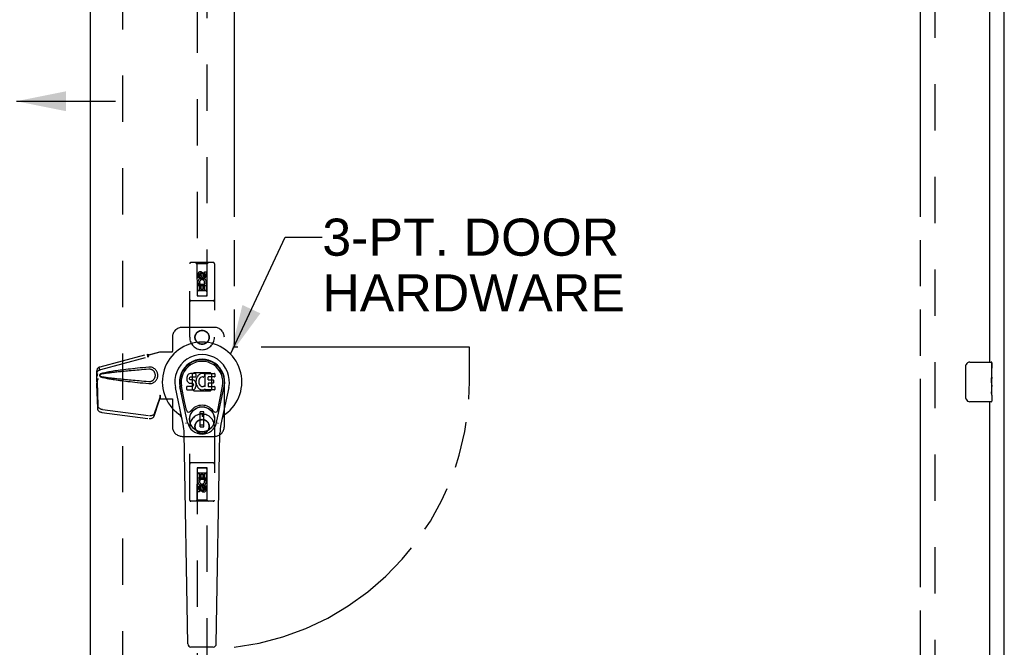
# Model space of a CAD drawing. Header units: inches. Extents: x 0 to 212, y 0 to 138.
# Tile 10 of 20: x 67 to 92, y 68 to 83. Entities that reach past the tile are written whole.
import ezdxf

# ---------------------------------------------------------------- set-up
doc = ezdxf.new("R2010")
doc.units = ezdxf.units.IN
doc.header["$LTSCALE"] = 11.6875
doc.header["$MEASUREMENT"] = 0
doc.linetypes.add('HIDDEN', pattern=[0.2, 0.1, -0.1])
doc.linetypes.add('PHANTOM', pattern=[0.8, 0.45, -0.05, 0.1, -0.05, 0.1, -0.05])
doc.layers.get('0').update_dxf_attribs({"linetype": 'CONTINUOUS'})
for name, color, linetype in [('02___PRT_ALL_AXES', 7, 'CONTINUOUS'), ('AVAILABLE_DOOR_SPACE', 7, 'CONTINUOUS'), ('DEFAULT_2', 8, 'HIDDEN'), ('DIMENSIONS', 7, 'CONTINUOUS')]:
    doc.layers.add(name, color=color, linetype=linetype)
doc.styles.get("Standard").update_dxf_attribs({"font": 'arial.ttf'})
doc.dimstyles.new('DIMSTYLE_1', dxfattribs={"dimtxt": 0.9375, "dimasz": 1.25, "dimexe": 0.09, "dimexo": 0.07, "dimgap": 0.0375, "dimtad": 0, "dimtih": 1, "dimtoh": 1, "dimzin": 4, "dimdsep": 46, "dimtxsty": 'Standard', "dimblk": '_FILLED', "dimblk1": '_FILLED', "dimblk2": '_FILLED', "dimcen": 0.09, "dimazin": 1, "dimtfac": 1, "dimtdec": 3, "dimtofl": 0, "dimtmove": 0, "dimatfit": 3, "dimldrblk": '_FILLED', "dimfxl": 0, "dimtolj": 1, "dimtzin": 4, "dimarcsym": 0})
doc.dimstyles.get("Standard").update_dxf_attribs({"dimtxt": 1.0625, "dimasz": 1.25, "dimexe": 0.09, "dimexo": 0.07, "dimgap": 0.09, "dimtad": 0, "dimtih": 1, "dimtoh": 1, "dimdec": 3, "dimzin": 4, "dimdsep": 46, "dimtxsty": 'Standard', "dimblk": '_FILLED', "dimblk1": '_FILLED', "dimblk2": '_FILLED', "dimcen": 0.09, "dimadec": 3, "dimazin": 1, "dimtp": 0.001, "dimtm": 0.001, "dimtfac": 1, "dimtdec": 3, "dimtofl": 0, "dimtmove": 0, "dimatfit": 3, "dimldrblk": '_FILLED', "dimfxl": 0, "dimtolj": 1, "dimtzin": 4, "dimarcsym": 0})

# ---------------------------------------------------------------- blocks, each defined once
blk = doc.blocks.new('_FILLED')
at = {"color": 0, "linetype": 'ByBlock'}
blk.add_solid([(0, 0), (-1, 0.2), (-1, -0.2)], dxfattribs=at)
blk = doc.blocks.new('*D10')
at = {"layer": 'DIMENSIONS', "color": 2, "linetype": 'Continuous'}
for p, q in [((63.235, 81.335), (61.037, 81.335)), ((66.86, 81.335), (69.36, 81.335))]:
    blk.add_line(p, q, dxfattribs=at)
at = {"layer": 'DIMENSIONS', "color": 2, "linetype": 'Continuous', "xscale": 1.25, "yscale": 1.25, "zscale": 1.25}
blk.add_blockref('_FILLED', (63.235, 81.335), dxfattribs=at)
at = {"layer": 'DIMENSIONS', "color": 2, "linetype": 'Continuous', "xscale": 1.25, "yscale": 1.25, "zscale": 1.25, "rotation": 180}
blk.add_blockref('_FILLED', (66.86, 81.335), dxfattribs=at)
at = {"layer": 'DIMENSIONS', "color": 2, "linetype": 'Continuous', "insert": (60.568, 81.804), "char_height": 0.9375, "width": 2.54763, "attachment_point": 3, "line_spacing_factor": 0.9}
blk.add_mtext('3.63', dxfattribs=at)
blk = doc.blocks.new('*D20')
at = {"layer": 'DIMENSIONS', "color": 2, "linetype": 'Continuous'}
for p, q in [((68.735, 84.546), (66.235, 84.546)), ((72.36, 84.546), (74.463, 84.546))]:
    blk.add_line(p, q, dxfattribs=at)
at = {"layer": 'DIMENSIONS', "color": 2, "linetype": 'Continuous', "xscale": 1.25, "yscale": 1.25, "zscale": 1.25}
blk.add_blockref('_FILLED', (68.735, 84.546), dxfattribs=at)
at = {"layer": 'DIMENSIONS', "color": 2, "linetype": 'Continuous', "xscale": 1.25, "yscale": 1.25, "zscale": 1.25, "rotation": 180}
blk.add_blockref('_FILLED', (72.36, 84.546), dxfattribs=at)
at = {"layer": 'DIMENSIONS', "color": 2, "linetype": 'Continuous', "insert": (74.932, 85.015), "char_height": 0.9375, "width": 2.54763, "attachment_point": 1, "line_spacing_factor": 0.9}
blk.add_mtext('3.63', dxfattribs=at)

msp = doc.modelspace()

# ---------------------------------------------------------------- linework, layer by layer
at = {"color": 3, "linetype": 'Continuous'}
for p, q in [((91.798, 44.354), (91.798, 104.146)), ((68.735, 45.104), (68.735, 103.396)), ((91.423, 98), (91.423, 74.75)), ((91.423, 73.75), (91.423, 50.5))]:
    msp.add_line(p, q, dxfattribs=at)
at = {"color": 7, "linetype": 'Continuous'}
for p, q in [((90.828, 73.85), (90.828, 74.65)), ((90.928, 74.75), (91.468, 74.75)), ((91.483, 74.735), (91.483, 74.596)), ((71.163, 74.365), (71.161, 74.341)), ((71.161, 74.341), (71.162, 74.317)), ((71.162, 74.317), (71.166, 74.294)), ((71.168, 74.388), (71.163, 74.365)), ((71.178, 74.411), (71.168, 74.388)), ((71.191, 74.43), (71.178, 74.411)), ((71.2, 74.438), (71.191, 74.43)), ((71.209, 74.445), (71.2, 74.438)), ((71.231, 74.455), (71.209, 74.445)), ((71.254, 74.462), (71.231, 74.455)), ((71.232, 74.329), (71.233, 74.344)), ((71.233, 74.322), (71.232, 74.329)), ((71.233, 74.344), (71.235, 74.359)), ((71.235, 74.315), (71.233, 74.322)), ((71.235, 74.359), (71.238, 74.366)), ((71.24, 74.309), (71.235, 74.315)), ((71.238, 74.366), (71.244, 74.371)), ((71.244, 74.371), (71.258, 74.375)), ((71.394, 74.462), (71.254, 74.462)), ((71.258, 74.375), (71.273, 74.377)), ((71.273, 74.377), (71.386, 74.377)), ((71.386, 74.377), (71.392, 74.377)), ((71.392, 74.377), (71.394, 74.382)), ((71.396, 74.419), (71.394, 74.462)), ((71.394, 74.382), (71.395, 74.395)), ((71.395, 74.395), (71.396, 74.419)), ((71.402, 74.32), (71.398, 74.298)), ((71.408, 74.341), (71.402, 74.32)), ((71.417, 74.362), (71.408, 74.341)), ((71.428, 74.381), (71.417, 74.362)), ((71.441, 74.399), (71.428, 74.381)), ((71.455, 74.416), (71.441, 74.399)), ((71.472, 74.431), (71.455, 74.416)), ((71.477, 74.32), (71.471, 74.309)), ((71.49, 74.444), (71.472, 74.431)), ((71.491, 74.344), (71.477, 74.32)), ((71.51, 74.453), (71.49, 74.444)), ((71.499, 74.354), (71.491, 74.344)), ((71.51, 74.361), (71.499, 74.354)), ((71.532, 74.458), (71.51, 74.453)), ((71.535, 74.372), (71.51, 74.361)), ((71.554, 74.46), (71.532, 74.458)), ((71.547, 74.375), (71.535, 74.372)), ((71.561, 74.375), (71.547, 74.375)), ((71.577, 74.46), (71.554, 74.46)), ((71.574, 74.372), (71.561, 74.375)), ((71.586, 74.367), (71.574, 74.372)), ((71.588, 74.458), (71.577, 74.46)), ((71.598, 74.455), (71.588, 74.458)), ((71.618, 74.438), (71.592, 74.37)), ((71.617, 74.443), (71.598, 74.455)), ((71.627, 74.135), (71.627, 74.46)), ((71.627, 74.46), (71.864, 74.46)), ((71.697, 74.372), (71.697, 74.305)), ((71.864, 74.376), (71.702, 74.376)), ((71.869, 74.455), (71.869, 74.381)), ((91.483, 74.366), (91.483, 74.334)), ((71.071, 73.181), (70.874, 74.107)), ((71.182, 73.228), (70.989, 74.131)), ((71.037, 73.905), (70.993, 74.132)), ((71.105, 73.758), (71.03, 74.14)), ((71.164, 74.055), (71.164, 74.13)), ((71.166, 74.294), (71.174, 74.271)), ((71.228, 74.135), (71.168, 74.135)), ((71.174, 74.271), (71.187, 74.251)), ((71.187, 74.251), (71.204, 74.234)), ((71.204, 74.234), (71.223, 74.221)), ((71.223, 74.221), (71.235, 74.217)), ((71.289, 74.135), (71.228, 74.135)), ((71.235, 74.217), (71.246, 74.215)), ((71.246, 74.304), (71.24, 74.309)), ((71.261, 74.3), (71.246, 74.304)), ((71.246, 74.215), (71.294, 74.214)), ((71.285, 74.301), (71.261, 74.3)), ((71.308, 74.3), (71.285, 74.301)), ((71.304, 74.137), (71.289, 74.135)), ((71.294, 74.214), (71.301, 74.213)), ((71.301, 74.213), (71.308, 74.211)), ((71.31, 74.14), (71.304, 74.137)), ((71.332, 74.295), (71.308, 74.3)), ((71.308, 74.211), (71.314, 74.206)), ((71.316, 74.145), (71.31, 74.14)), ((71.314, 74.206), (71.319, 74.2)), ((71.325, 74.157), (71.316, 74.145)), ((71.319, 74.2), (71.326, 74.187)), ((71.327, 74.164), (71.325, 74.157)), ((71.326, 74.187), (71.328, 74.172)), ((71.328, 74.172), (71.327, 74.164)), ((71.343, 74.29), (71.332, 74.295)), ((71.336, 74.056), (71.356, 74.07)), ((71.353, 74.283), (71.343, 74.29)), ((71.37, 74.266), (71.353, 74.283)), ((71.356, 74.07), (71.373, 74.087)), ((71.383, 74.246), (71.37, 74.266)), ((71.373, 74.087), (71.379, 74.097)), ((71.379, 74.097), (71.385, 74.107)), ((71.393, 74.224), (71.383, 74.246)), ((71.385, 74.107), (71.393, 74.13)), ((71.399, 74.201), (71.393, 74.224)), ((71.393, 74.13), (71.4, 74.153)), ((71.398, 74.298), (71.394, 74.253)), ((71.394, 74.253), (71.394, 74.231)), ((71.394, 74.231), (71.398, 74.209)), ((71.398, 74.209), (71.402, 74.187)), ((71.401, 74.177), (71.399, 74.201)), ((71.4, 74.153), (71.401, 74.177)), ((71.402, 74.187), (71.409, 74.166)), ((71.409, 74.166), (71.431, 74.127)), ((71.431, 74.127), (71.443, 74.109)), ((71.443, 74.109), (71.458, 74.092)), ((71.458, 74.092), (71.474, 74.077)), ((71.464, 74.269), (71.463, 74.242)), ((71.463, 74.242), (71.464, 74.229)), ((71.467, 74.296), (71.464, 74.269)), ((71.464, 74.229), (71.467, 74.216)), ((71.471, 74.309), (71.467, 74.296)), ((71.467, 74.216), (71.478, 74.191)), ((71.474, 74.077), (71.492, 74.063)), ((71.478, 74.191), (71.491, 74.168)), ((71.491, 74.168), (71.5, 74.158)), ((71.5, 74.158), (71.51, 74.149)), ((71.51, 74.149), (71.521, 74.142)), ((71.521, 74.142), (71.533, 74.137)), ((71.533, 74.137), (71.546, 74.135)), ((71.546, 74.135), (71.56, 74.134)), ((71.56, 74.134), (71.573, 74.136)), ((71.573, 74.136), (71.586, 74.14)), ((71.586, 74.14), (71.598, 74.146)), ((71.598, 74.146), (71.609, 74.153)), ((71.599, 74.056), (71.618, 74.068)), ((71.615, 74.152), (71.627, 74.135)), ((71.618, 74.068), (71.619, 74.068)), ((71.629, 74.068), (71.619, 74.068)), ((71.629, 74.055), (71.629, 74.068)), ((71.699, 74.214), (71.699, 74.136)), ((71.702, 74.3), (71.833, 74.3)), ((71.833, 74.218), (71.703, 74.218)), ((71.703, 74.131), (71.865, 74.131)), ((71.838, 74.296), (71.838, 74.222)), ((71.869, 74.127), (71.869, 74.055)), ((71.913, 73.228), (72.106, 74.131)), ((71.99, 73.758), (72.065, 74.14)), ((72.221, 74.107), (72.024, 73.181)), ((72.058, 73.905), (72.102, 74.132)), ((91.483, 74.169), (91.483, 74.135)), ((71.169, 74.05), (71.313, 74.05)), ((71.313, 74.05), (71.325, 74.052)), ((71.325, 74.052), (71.336, 74.056)), ((71.492, 74.063), (71.502, 74.058)), ((71.502, 74.058), (71.512, 74.054)), ((71.512, 74.054), (71.534, 74.049)), ((71.534, 74.049), (71.556, 74.046)), ((71.556, 74.046), (71.578, 74.049)), ((71.578, 74.049), (71.599, 74.056)), ((71.865, 74.05), (71.634, 74.05)), ((91.483, 73.911), (91.483, 73.765)), ((71.153, 73.533), (71.105, 73.758)), ((71.942, 73.533), (71.99, 73.758)), ((91.468, 73.75), (90.928, 73.75)), ((71.502, 73.119), (71.502, 73.493)), ((71.593, 73.493), (71.502, 73.493)), ((71.502, 73.454), (71.593, 73.454)), ((71.553, 73.454), (71.553, 73.375)), ((71.593, 73.375), (71.553, 73.375)), ((71.593, 73.119), (71.593, 73.493)), ((71.593, 73.158), (71.502, 73.158)), ((71.502, 73.119), (71.593, 73.119)), ((71.19, 67.635), (71.097, 72.955)), ((71.905, 67.635), (71.998, 72.955)), ((71.268, 67.558), (71.827, 67.558))]:
    msp.add_line(p, q, dxfattribs=at)
for points in [[(90.828, 74.65), (90.828, 74.657), (90.828, 74.663), (90.829, 74.669), (90.831, 74.675), (90.832, 74.681), (90.834, 74.687)], [(90.834, 73.814), (90.832, 73.82), (90.831, 73.826), (90.829, 73.832), (90.828, 73.838), (90.828, 73.844), (90.828, 73.85)], [(71.149, 73.198), (71.148, 73.203), (71.146, 73.209), (71.144, 73.214), (71.143, 73.22)], [(71.952, 73.22), (71.951, 73.214), (71.949, 73.209), (71.948, 73.203), (71.946, 73.198)]]:
    msp.add_lwpolyline(points, dxfattribs=at)
for radius in [0.317, 0.313]:
    msp.add_circle((71.548, 73.306), radius, dxfattribs=at)
for centre, radius, start, end in [((71.548, 74.25), 1.004, 305.5066, 234.4934), ((71.548, 74.25), 0.689, 347.9703, 192.0297), ((71.548, 74.25), 0.571, 347.9703, 192.0297), ((71.548, 74.241), 0.527, 348.9402, 191.0594), ((90.928, 74.65), 0.1, 90, 158.7946), ((91.468, 74.735), 0.015, 0, 90), ((71.588, 74.371), 0.00448, 246.1578, 339.0016), ((71.614, 74.439), 0.00448, 339.0016, 51.8729), ((71.702, 74.372), 0.00448, 90, 180), ((71.864, 74.455), 0.00448, 0, 90), ((71.864, 74.381), 0.00448, 270, 360), ((71.168, 74.13), 0.00448, 90, 180.0119), ((71.612, 74.15), 0.00448, 34.0893, 127.3444), ((71.702, 74.305), 0.00448, 180, 270), ((71.703, 74.214), 0.00448, 90, 180), ((71.703, 74.136), 0.00448, 180, 270), ((71.833, 74.296), 0.00448, 0, 90), ((71.833, 74.222), 0.00448, 270, 360), ((71.865, 74.127), 0.00448, 0, 90), ((71.169, 74.055), 0.00483, 180, 270), ((71.634, 74.055), 0.00448, 180, 270), ((71.865, 74.055), 0.00448, 270, 360), ((71.548, 73.306), 0.354, 35.4237, 144.5763), ((90.928, 73.85), 0.1, 201.1999, 270), ((91.468, 73.765), 0.015, 270, 360), ((70.85, 73.273), 0.197, 12.0297, 54.4934), ((71.211, 73.546), 0.0591, 192.0297, 324.5763), ((71.884, 73.546), 0.0591, 215.4237, 347.9703), ((72.245, 73.273), 0.197, 125.5066, 167.9703), ((69.916, 72.935), 1.181, 1, 12.0297), ((71.548, 73.306), 0.374, 192.0297, 347.9703), ((73.179, 72.935), 1.181, 167.9703, 179), ((71.268, 67.636), 0.0787, 181, 270), ((71.827, 67.636), 0.0787, 270, 359)]:
    msp.add_arc(centre, radius, start, end, dxfattribs=at)
msp.add_ellipse((71.548, 74.241), major_axis=(0, 0.565), ratio=0.999848, start_param=-1.76365, end_param=1.76365, dxfattribs=at)
at = {"layer": '02___PRT_ALL_AXES', "color": 8, "linetype": 'HIDDEN'}
for p, q in [((71.441, 76.873), (71.441, 76.966)), ((71.483, 76.873), (71.441, 76.873)), ((71.483, 76.966), (71.483, 76.873)), ((71.527, 76.937), (71.527, 76.966)), ((71.568, 76.979), (71.568, 76.933)), ((71.612, 76.937), (71.612, 77.029)), ((71.612, 77.029), (71.654, 77.029)), ((71.654, 77.029), (71.654, 76.937)), ((71.441, 76.561), (71.441, 76.717)), ((71.441, 76.717), (71.618, 76.717)), ((71.483, 76.561), (71.441, 76.561)), ((71.489, 76.741), (71.45, 76.724)), ((71.483, 76.674), (71.483, 76.561)), ((71.526, 76.674), (71.483, 76.674)), ((71.526, 76.582), (71.526, 76.674)), ((71.568, 76.582), (71.526, 76.582)), ((71.568, 76.674), (71.568, 76.582)), ((71.612, 76.674), (71.568, 76.674)), ((71.618, 76.717), (71.6, 76.73)), ((71.612, 76.561), (71.612, 76.674)), ((71.654, 76.561), (71.612, 76.561)), ((71.644, 76.72), (71.642, 76.717)), ((71.642, 76.717), (71.654, 76.717)), ((71.654, 76.717), (71.654, 76.561)), ((71.441, 71.94), (71.483, 71.94)), ((71.441, 71.784), (71.441, 71.94)), ((71.483, 71.94), (71.483, 71.827)), ((71.527, 71.919), (71.569, 71.919)), ((71.527, 71.827), (71.527, 71.919)), ((71.569, 71.919), (71.569, 71.827)), ((71.612, 71.94), (71.654, 71.94)), ((71.612, 71.827), (71.612, 71.94)), ((71.654, 71.94), (71.654, 71.784)), ((71.453, 71.784), (71.441, 71.784)), ((71.451, 71.78), (71.453, 71.784)), ((71.654, 71.784), (71.477, 71.784)), ((71.477, 71.784), (71.495, 71.771)), ((71.483, 71.827), (71.527, 71.827)), ((71.569, 71.827), (71.612, 71.827)), ((71.606, 71.76), (71.645, 71.776)), ((71.612, 71.628), (71.654, 71.628)), ((71.612, 71.535), (71.612, 71.628)), ((71.654, 71.628), (71.654, 71.535)), ((71.441, 71.471), (71.441, 71.564)), ((71.483, 71.471), (71.441, 71.471)), ((71.483, 71.564), (71.483, 71.471)), ((71.527, 71.521), (71.527, 71.568)), ((71.568, 71.564), (71.568, 71.535))]:
    msp.add_line(p, q, dxfattribs=at)
at = {"layer": '02___PRT_ALL_AXES', "color": 7, "linetype": 'Continuous'}
for p, q in [((91.483, 74.596), (91.476, 74.596)), ((91.476, 74.596), (91.476, 74.366)), ((91.483, 74.172), (91.483, 74.735)), ((91.483, 74.429), (91.476, 74.429)), ((91.483, 74.366), (91.476, 74.366)), ((91.483, 74.33), (91.477, 74.33)), ((91.483, 74.135), (91.476, 74.135)), ((91.476, 74.135), (91.476, 73.999)), ((91.481, 74.196), (91.479, 74.218)), ((91.481, 74.198), (91.483, 74.198)), ((91.483, 73.912), (91.483, 74.169)), ((91.477, 73.967), (91.483, 73.967)), ((91.483, 73.911), (91.483, 73.765))]:
    msp.add_line(p, q, dxfattribs=at)
for points in [[(91.479, 74.218), (91.478, 74.23), (91.477, 74.242), (91.477, 74.254), (91.476, 74.267), (91.476, 74.28), (91.476, 74.292), (91.476, 74.305), (91.476, 74.318), (91.477, 74.331), (91.477, 74.343), (91.478, 74.355)], [(91.483, 74.169), (91.482, 74.177), (91.482, 74.186), (91.481, 74.196)], [(91.477, 73.962), (91.477, 73.971), (91.476, 73.98), (91.476, 73.99), (91.476, 73.999)], [(91.48, 73.938), (91.479, 73.946), (91.478, 73.954), (91.477, 73.962)], [(91.483, 73.911), (91.482, 73.915), (91.482, 73.919), (91.481, 73.925), (91.48, 73.938)]]:
    msp.add_lwpolyline(points, dxfattribs=at)
at = {"layer": '02___PRT_ALL_AXES', "color": 8, "linetype": 'HIDDEN'}
for centre, radius in [((71.548, 76.923), 0.085), ((71.548, 75.375), 0.172), ((71.548, 73.125), 0.172), ((71.548, 71.578), 0.085)]:
    msp.add_circle(centre, radius, dxfattribs=at)
for centre, radius, start, end in [((71.505, 76.966), 0.0644, 12.2995, 180.0775), ((71.548, 76.767), 0.107, 334.2636, 203.4027), ((71.505, 76.966), 0.0219, 359.9011, 180), ((71.548, 76.767), 0.0639, 324.8895, 203.4026), ((71.591, 76.937), 0.0635, 180, 360), ((71.59, 76.937), 0.0219, 190.307, 360), ((71.547, 71.734), 0.107, 154.2636, 23.4027), ((71.504, 71.564), 0.0635, 0, 180), ((71.547, 71.734), 0.0639, 144.8895, 23.4026), ((71.505, 71.564), 0.0219, 10.307, 180), ((71.59, 71.535), 0.0644, 192.2995, 0.0775), ((71.59, 71.535), 0.0219, 179.9011, 360)]:
    msp.add_arc(centre, radius, start, end, dxfattribs=at)
at = {"layer": '02___PRT_ALL_AXES', "color": 7, "linetype": 'Continuous'}
msp.add_ellipse((91.22, 74.334), major_axis=(0.263, 0), ratio=0.432808, start_param=0, end_param=0.179988, dxfattribs=at)
at = {"layer": 'AVAILABLE_DOOR_SPACE', "color": 4, "linetype": 'PHANTOM'}
for p, q in [((72.36, 102.375), (72.36, 75.125)), ((89.673, 102.375), (89.673, 46.125)), ((78.298, 75.125), (72.36, 75.125)), ((78.298, 74.25), (78.298, 75.125))]:
    msp.add_line(p, q, dxfattribs=at)
msp.add_arc((71.548, 74.25), 6.75, 276.9135, 360, dxfattribs=at)
at = {"layer": 'DEFAULT_2', "color": 8, "linetype": 'HIDDEN'}
for p, q in [((69.548, 45.75), (69.548, 102.75)), ((90.048, 102.802), (90.048, 45.698)), ((71.423, 102.423), (71.423, 76.421)), ((71.673, 76.421), (71.673, 102.423)), ((71.235, 75.375), (71.235, 77.233)), ((71.83, 77.263), (71.265, 77.263)), ((71.418, 77.233), (71.388, 77.263)), ((71.418, 77.233), (71.421, 76.423)), ((71.678, 77.233), (71.418, 77.233)), ((71.674, 76.423), (71.678, 77.233)), ((71.678, 77.233), (71.708, 77.263)), ((71.86, 77.233), (71.86, 75.375)), ((71.548, 76.995), (71.485, 76.959)), ((71.485, 76.959), (71.485, 76.887)), ((71.485, 76.959), (71.495, 76.953)), ((71.485, 76.887), (71.495, 76.892)), ((71.485, 76.887), (71.548, 76.85)), ((71.548, 76.983), (71.495, 76.953)), ((71.495, 76.953), (71.495, 76.892)), ((71.495, 76.892), (71.548, 76.862)), ((71.548, 76.995), (71.548, 76.983)), ((71.61, 76.959), (71.548, 76.995)), ((71.6, 76.953), (71.548, 76.983)), ((71.548, 76.862), (71.6, 76.892)), ((71.548, 76.85), (71.61, 76.887)), ((71.548, 76.85), (71.548, 76.862)), ((71.61, 76.959), (71.6, 76.953)), ((71.6, 76.892), (71.6, 76.953)), ((71.61, 76.887), (71.6, 76.892)), ((71.61, 76.887), (71.61, 76.959)), ((71.675, 76.673), (71.42, 76.673)), ((71.421, 76.423), (71.674, 76.423)), ((71.423, 76.424), (71.673, 76.424)), ((71.423, 76.421), (71.673, 76.421)), ((71.633, 76.548), (71.463, 76.548)), ((71.83, 76.298), (71.265, 76.298)), ((71.86, 75.625), (71.048, 75.625)), ((70.798, 75.375), (70.798, 75.022)), ((72.11, 73.125), (72.11, 75.375)), ((68.977, 74.633), (70.168, 74.953)), ((68.991, 74.562), (70.181, 74.882)), ((70.169, 74.949), (70.168, 74.953)), ((70.181, 74.882), (70.168, 74.953)), ((70.169, 74.949), (70.182, 74.878)), ((70.182, 74.878), (70.181, 74.882)), ((70.207, 74.932), (70.48, 75.005)), ((70.215, 74.932), (70.207, 74.932)), ((70.215, 74.932), (70.487, 75.005)), ((70.48, 75.005), (70.801, 75.005)), ((70.793, 75.005), (70.798, 75.022)), ((70.801, 75.005), (70.798, 75.022)), ((68.944, 74.62), (68.958, 74.549)), ((70.227, 74.624), (70.204, 74.623)), ((68.89, 74.454), (68.892, 74.476)), ((68.89, 74.253), (68.89, 74.454)), ((68.896, 74.454), (68.89, 74.454)), ((68.912, 74.334), (68.89, 74.253)), ((68.896, 74.453), (68.896, 74.452)), ((68.896, 74.452), (68.896, 74.451)), ((68.896, 74.451), (68.897, 74.448)), ((68.897, 74.448), (68.898, 74.436)), ((68.898, 74.436), (68.899, 74.418)), ((68.899, 74.418), (68.9, 74.407)), ((68.9, 74.407), (68.901, 74.397)), ((68.91, 74.434), (68.917, 74.459)), ((68.919, 74.334), (68.917, 74.327)), ((71.31, 74.452), (71.346, 74.488)), ((71.31, 74.049), (71.31, 74.452)), ((71.346, 74.488), (71.749, 74.488)), ((71.749, 74.488), (71.785, 74.452)), ((71.785, 74.452), (71.785, 74.049)), ((68.898, 74.264), (68.885, 74.193)), ((68.886, 74.213), (68.885, 74.203)), ((68.885, 74.203), (68.885, 74.193)), ((68.885, 74.193), (68.904, 73.578)), ((68.887, 74.224), (68.886, 74.213)), ((68.896, 74.28), (68.887, 74.224)), ((68.89, 74.253), (68.896, 74.253)), ((68.898, 74.264), (68.917, 73.649)), ((70.349, 73.455), (70.481, 73.839)), ((70.467, 73.768), (70.481, 73.839)), ((70.477, 73.834), (70.467, 73.768)), ((70.48, 73.913), (70.48, 73.903)), ((70.48, 73.913), (70.48, 73.825)), ((70.48, 73.913), (70.487, 73.913)), ((70.48, 73.903), (70.48, 73.873)), ((70.48, 73.854), (70.481, 73.849)), ((70.48, 73.825), (70.801, 73.825)), ((70.487, 73.913), (70.487, 73.825)), ((70.793, 73.825), (70.798, 73.809)), ((70.801, 73.825), (70.798, 73.809)), ((71.346, 74.013), (71.31, 74.049)), ((71.749, 74.013), (71.346, 74.013)), ((71.785, 74.049), (71.749, 74.013)), ((70.336, 73.384), (70.467, 73.768)), ((70.798, 73.809), (70.798, 73.125)), ((69.021, 73.479), (70.209, 73.326)), ((69.035, 73.55), (70.222, 73.397)), ((71.235, 71.268), (71.235, 73.125)), ((71.86, 73.125), (71.86, 71.268)), ((71.048, 72.875), (71.86, 72.875)), ((71.83, 72.203), (71.265, 72.203)), ((71.421, 72.078), (71.418, 71.268)), ((71.421, 72.078), (71.674, 72.078)), ((71.673, 72.08), (71.423, 72.08)), ((71.423, 72.08), (71.423, 46.078)), ((71.673, 72.077), (71.423, 72.077)), ((71.673, 46.078), (71.673, 72.08)), ((71.678, 71.268), (71.674, 72.078)), ((71.42, 71.828), (71.675, 71.828)), ((71.463, 71.953), (71.633, 71.953)), ((71.548, 71.65), (71.485, 71.614)), ((71.485, 71.614), (71.485, 71.542)), ((71.485, 71.614), (71.495, 71.609)), ((71.548, 71.639), (71.495, 71.609)), ((71.495, 71.609), (71.495, 71.548)), ((71.548, 71.65), (71.548, 71.639)), ((71.61, 71.614), (71.548, 71.65)), ((71.6, 71.609), (71.548, 71.639)), ((71.61, 71.614), (71.6, 71.609)), ((71.6, 71.548), (71.6, 71.609)), ((71.61, 71.542), (71.61, 71.614)), ((71.485, 71.542), (71.495, 71.548)), ((71.485, 71.542), (71.548, 71.506)), ((71.495, 71.548), (71.548, 71.518)), ((71.548, 71.518), (71.6, 71.548)), ((71.548, 71.506), (71.61, 71.542)), ((71.548, 71.506), (71.548, 71.518)), ((71.61, 71.542), (71.6, 71.548)), ((71.83, 71.238), (71.265, 71.238)), ((71.418, 71.268), (71.388, 71.238)), ((71.678, 71.268), (71.418, 71.268)), ((71.678, 71.268), (71.708, 71.238))]:
    msp.add_line(p, q, dxfattribs=at)
for points in [[(70.169, 74.949), (70.172, 74.947), (70.175, 74.945), (70.178, 74.944), (70.181, 74.942), (70.184, 74.941), (70.186, 74.941), (70.189, 74.94), (70.191, 74.939)], [(70.182, 74.878), (70.185, 74.88), (70.187, 74.881), (70.189, 74.883), (70.191, 74.886), (70.193, 74.888), (70.195, 74.891), (70.196, 74.894), (70.197, 74.896), (70.198, 74.899), (70.199, 74.903), (70.2, 74.906), (70.201, 74.91), (70.202, 74.913), (70.203, 74.917), (70.204, 74.921), (70.205, 74.925)], [(70.191, 74.939), (70.196, 74.938), (70.199, 74.938), (70.202, 74.937), (70.205, 74.936), (70.208, 74.935), (70.212, 74.934), (70.215, 74.932)], [(70.205, 74.925), (70.206, 74.927), (70.207, 74.929), (70.209, 74.931), (70.21, 74.932), (70.213, 74.932)], [(70.205, 74.925), (70.206, 74.929), (70.207, 74.932)], [(68.893, 74.513), (68.894, 74.527), (68.896, 74.543), (68.899, 74.558), (68.904, 74.572), (68.91, 74.585), (68.917, 74.596), (68.926, 74.605), (68.934, 74.613), (68.944, 74.62)], [(68.944, 74.62), (68.952, 74.624), (68.96, 74.627), (68.968, 74.63), (68.977, 74.633)], [(68.958, 74.549), (68.965, 74.553), (68.974, 74.556), (68.982, 74.559), (68.991, 74.562)], [(70.204, 74.623), (70.129, 74.616), (70.056, 74.609), (69.987, 74.601), (69.921, 74.594), (69.857, 74.588), (69.795, 74.581), (69.737, 74.574), (69.68, 74.568), (69.626, 74.561), (69.574, 74.555), (69.524, 74.549), (69.476, 74.543), (69.43, 74.537), (69.386, 74.531), (69.344, 74.525), (69.304, 74.519), (69.265, 74.513), (69.228, 74.506), (69.192, 74.5), (69.158, 74.494), (69.126, 74.488), (69.095, 74.481), (69.065, 74.474), (69.037, 74.467), (69.01, 74.459), (68.985, 74.45)], [(70.204, 74.57), (70.14, 74.565), (70.079, 74.559), (70.02, 74.554), (69.963, 74.55), (69.908, 74.545), (69.855, 74.54), (69.805, 74.536), (69.756, 74.531), (69.709, 74.527), (69.664, 74.523), (69.621, 74.519), (69.58, 74.515), (69.54, 74.511), (69.502, 74.507), (69.466, 74.504), (69.432, 74.5), (69.399, 74.497), (69.368, 74.494), (69.338, 74.491), (69.309, 74.487), (69.281, 74.484), (69.253, 74.481), (69.226, 74.478), (69.199, 74.474), (69.172, 74.471), (69.145, 74.467), (69.118, 74.464), (69.092, 74.46), (69.065, 74.456), (69.038, 74.451), (69.012, 74.446), (68.985, 74.44)], [(70.204, 74.207), (70.227, 74.206), (70.249, 74.208), (70.271, 74.212), (70.293, 74.218), (70.314, 74.227), (70.334, 74.239), (70.352, 74.252), (70.369, 74.267), (70.383, 74.282), (70.395, 74.299), (70.405, 74.315), (70.413, 74.332), (70.419, 74.348), (70.424, 74.365), (70.428, 74.382), (70.43, 74.399), (70.43, 74.415), (70.43, 74.432), (70.428, 74.449), (70.424, 74.466), (70.419, 74.482), (70.413, 74.499), (70.405, 74.516), (70.395, 74.532), (70.383, 74.548), (70.369, 74.564), (70.352, 74.579), (70.334, 74.592), (70.314, 74.603), (70.293, 74.612), (70.271, 74.619), (70.249, 74.623), (70.227, 74.624)], [(70.204, 74.261), (70.213, 74.26), (70.222, 74.261), (70.232, 74.261), (70.241, 74.262), (70.25, 74.264), (70.259, 74.267), (70.268, 74.27), (70.277, 74.273), (70.285, 74.277), (70.294, 74.282), (70.302, 74.287), (70.31, 74.293), (70.318, 74.3), (70.326, 74.308), (70.334, 74.318), (70.342, 74.328), (70.348, 74.338), (70.354, 74.35), (70.358, 74.361), (70.362, 74.372), (70.365, 74.383), (70.367, 74.394), (70.368, 74.404), (70.368, 74.415), (70.368, 74.425), (70.367, 74.435), (70.365, 74.446), (70.363, 74.457), (70.359, 74.468), (70.355, 74.479), (70.349, 74.491), (70.343, 74.502), (70.335, 74.512), (70.327, 74.521), (70.319, 74.529), (70.311, 74.537), (70.303, 74.543), (70.295, 74.548), (70.286, 74.553), (70.278, 74.557), (70.269, 74.561), (70.26, 74.564), (70.251, 74.566), (70.241, 74.568), (70.232, 74.57), (70.223, 74.57), (70.213, 74.57), (70.204, 74.57)], [(68.919, 74.334), (68.914, 74.315), (68.909, 74.295), (68.903, 74.277), (68.898, 74.258), (68.892, 74.241), (68.887, 74.224)], [(68.892, 74.476), (68.893, 74.483), (68.895, 74.491), (68.899, 74.499), (68.903, 74.507), (68.909, 74.515), (68.916, 74.523), (68.925, 74.53), (68.934, 74.537), (68.945, 74.543), (68.958, 74.549)], [(68.893, 74.513), (68.893, 74.507), (68.893, 74.499), (68.893, 74.492), (68.893, 74.485), (68.892, 74.479), (68.892, 74.476)], [(68.894, 74.493), (68.893, 74.51), (68.893, 74.513)], [(68.901, 74.397), (68.9, 74.413), (68.899, 74.429), (68.898, 74.445), (68.897, 74.461), (68.896, 74.477), (68.894, 74.493)], [(68.896, 74.454), (68.896, 74.454), (68.896, 74.454), (68.896, 74.453), (68.896, 74.453), (68.896, 74.453)], [(68.912, 74.334), (68.909, 74.325), (68.906, 74.315), (68.904, 74.306), (68.901, 74.297), (68.898, 74.288), (68.896, 74.28)], [(68.901, 74.397), (68.902, 74.403), (68.904, 74.41), (68.906, 74.416), (68.907, 74.422), (68.909, 74.428), (68.91, 74.434)], [(68.985, 74.45), (68.979, 74.447), (68.974, 74.443), (68.97, 74.439), (68.966, 74.434), (68.963, 74.428), (68.962, 74.422), (68.961, 74.416), (68.962, 74.409), (68.963, 74.403), (68.966, 74.398), (68.969, 74.392), (68.974, 74.388), (68.979, 74.384), (68.985, 74.38)], [(68.985, 74.44), (68.98, 74.438), (68.976, 74.435), (68.972, 74.432), (68.969, 74.428), (68.967, 74.424), (68.965, 74.42), (68.965, 74.415), (68.965, 74.411), (68.967, 74.406), (68.969, 74.402), (68.972, 74.399), (68.976, 74.395), (68.98, 74.393), (68.985, 74.391)], [(68.985, 74.391), (69.012, 74.385), (69.038, 74.38), (69.065, 74.375), (69.091, 74.371), (69.118, 74.367), (69.145, 74.363), (69.172, 74.36), (69.198, 74.356), (69.225, 74.353), (69.252, 74.35), (69.28, 74.347), (69.308, 74.344), (69.337, 74.34), (69.367, 74.337), (69.399, 74.334), (69.431, 74.33), (69.466, 74.327), (69.502, 74.323), (69.539, 74.32), (69.579, 74.316), (69.62, 74.312), (69.663, 74.308), (69.708, 74.304), (69.755, 74.3), (69.804, 74.295), (69.855, 74.291), (69.908, 74.286), (69.963, 74.281), (70.02, 74.276), (70.079, 74.271), (70.14, 74.266), (70.204, 74.261)], [(68.985, 74.38), (69.01, 74.372), (69.036, 74.364), (69.064, 74.357), (69.093, 74.35), (69.124, 74.343), (69.156, 74.337), (69.19, 74.331), (69.225, 74.325), (69.262, 74.319), (69.3, 74.313), (69.341, 74.307), (69.383, 74.301), (69.426, 74.295), (69.472, 74.289), (69.52, 74.283), (69.57, 74.276), (69.622, 74.27), (69.676, 74.264), (69.733, 74.257), (69.792, 74.25), (69.854, 74.244), (69.918, 74.237), (69.985, 74.23), (70.055, 74.222), (70.128, 74.215), (70.204, 74.207)], [(68.896, 74.28), (68.896, 74.277), (68.897, 74.275), (68.897, 74.272), (68.897, 74.269), (68.898, 74.267), (68.898, 74.264)], [(70.48, 73.885), (70.48, 73.878), (70.479, 73.865), (70.478, 73.85), (70.476, 73.834), (70.474, 73.817), (70.473, 73.806)], [(70.487, 73.913), (70.485, 73.893), (70.482, 73.873), (70.479, 73.853), (70.477, 73.834)], [(70.48, 73.873), (70.48, 73.863), (70.48, 73.854)], [(70.481, 73.849), (70.481, 73.846), (70.481, 73.844), (70.481, 73.841), (70.481, 73.839)], [(68.904, 73.578), (68.905, 73.566), (68.908, 73.555), (68.913, 73.544), (68.92, 73.533), (68.929, 73.523), (68.939, 73.514), (68.95, 73.505), (68.963, 73.497), (68.976, 73.491), (68.991, 73.486), (69.006, 73.482), (69.021, 73.479)], [(69.035, 73.55), (69.019, 73.553), (69.004, 73.557), (68.99, 73.562), (68.976, 73.568), (68.964, 73.576), (68.952, 73.585), (68.942, 73.594), (68.934, 73.604), (68.927, 73.615), (68.922, 73.626), (68.919, 73.637), (68.917, 73.649)], [(70.209, 73.326), (70.223, 73.325), (70.237, 73.325), (70.251, 73.326), (70.264, 73.329), (70.277, 73.332), (70.289, 73.337), (70.3, 73.343), (70.31, 73.349), (70.318, 73.357), (70.326, 73.365), (70.331, 73.374), (70.336, 73.384)], [(70.349, 73.455), (70.345, 73.445), (70.339, 73.436), (70.332, 73.428), (70.323, 73.42), (70.314, 73.414), (70.303, 73.408), (70.291, 73.403), (70.278, 73.4), (70.265, 73.397), (70.251, 73.396), (70.237, 73.396), (70.222, 73.397)]]:
    msp.add_lwpolyline(points, dxfattribs=at)
for centre, radius in [((71.548, 76.923), 0.0845), ((71.548, 75.375), 0.18), ((71.548, 73.125), 0.18), ((71.548, 71.578), 0.0845)]:
    msp.add_circle(centre, radius, dxfattribs=at)
for centre, radius, start, end in [((71.265, 77.233), 0.03, 90, 180), ((71.83, 77.233), 0.03, 0, 90), ((71.265, 76.328), 0.03, 180, 270), ((71.463, 76.508), 0.04, 90, 180), ((71.463, 76.463), 0.04, 180, 270), ((71.633, 76.508), 0.04, 0, 90), ((71.633, 76.463), 0.04, 270, 360), ((71.83, 76.328), 0.03, 270, 360), ((71.048, 75.375), 0.25, 90, 180), ((71.86, 75.375), 0.25, 0, 90), ((71.548, 75.375), 0.312, 180, 360), ((71.548, 73.125), 0.312, 0, 180), ((71.048, 73.125), 0.25, 180, 270), ((71.86, 73.125), 0.25, 270, 360), ((71.265, 72.173), 0.03, 90, 180), ((71.463, 72.038), 0.04, 90, 180), ((71.633, 72.038), 0.04, 0, 90), ((71.83, 72.173), 0.03, 0, 90), ((71.463, 71.993), 0.04, 180, 270), ((71.633, 71.993), 0.04, 270, 360), ((71.265, 71.268), 0.03, 180, 270), ((71.83, 71.268), 0.03, 270, 360)]:
    msp.add_arc(centre, radius, start, end, dxfattribs=at)
msp.add_ellipse((68.916, 74.327), major_axis=(0.02, 0.0746), ratio=0.018459, start_param=-3.136658, end_param=-1.565862, dxfattribs=at)

# ---------------------------------------------------------------- texts
at = {"layer": 'DIMENSIONS', "color": 2, "linetype": 'Continuous', "insert": (74.583, 78.372), "char_height": 0.9375, "width": 7.62546, "attachment_point": 1, "line_spacing_factor": 0.9}
msp.add_mtext('3-PT. DOOR\\PHARDWARE', dxfattribs=at)

# ---------------------------------------------------------------- dimensions: what is measured, and where the dimension line sits
at = {"layer": 'DIMENSIONS', "color": 2, "linetype": 'Continuous'}
dim = msp.add_linear_dim(base=(68.735014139, 84.54640361), p1=(72.360014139, 75.125420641), p2=(68.735014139, 103.376420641), angle=180, dimstyle='DIMSTYLE_1', dxfattribs=at)
dim.commit()
dim.dimension.update_dxf_attribs({"geometry": '*D20', "text_midpoint": (76.204268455, 84.541176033), "dimtype": 160})
dim = msp.add_linear_dim(base=(66.860014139, 81.335318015), p1=(63.235014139, 102.375420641), p2=(66.860014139, 45.124420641), dimstyle='DIMSTYLE_1', dxfattribs=at)
dim.commit()
dim.dimension.update_dxf_attribs({"geometry": '*D10', "text_midpoint": (59.293125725, 81.330090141), "dimtype": 160})

# ---------------------------------------------------------------- leaders
at = {"layer": 'DIMENSIONS', "color": 2, "linetype": 'Continuous', "annotation_type": 0, "has_hookline": 1, "hookline_direction": 1, "text_width": 7.465}
msp.add_leader([(72.264, 74.953), (73.641, 77.903), (74.583, 77.903)], dimstyle='Standard', override={"dimtad": 0}, dxfattribs=at)

doc.saveas('drawing.dxf')
